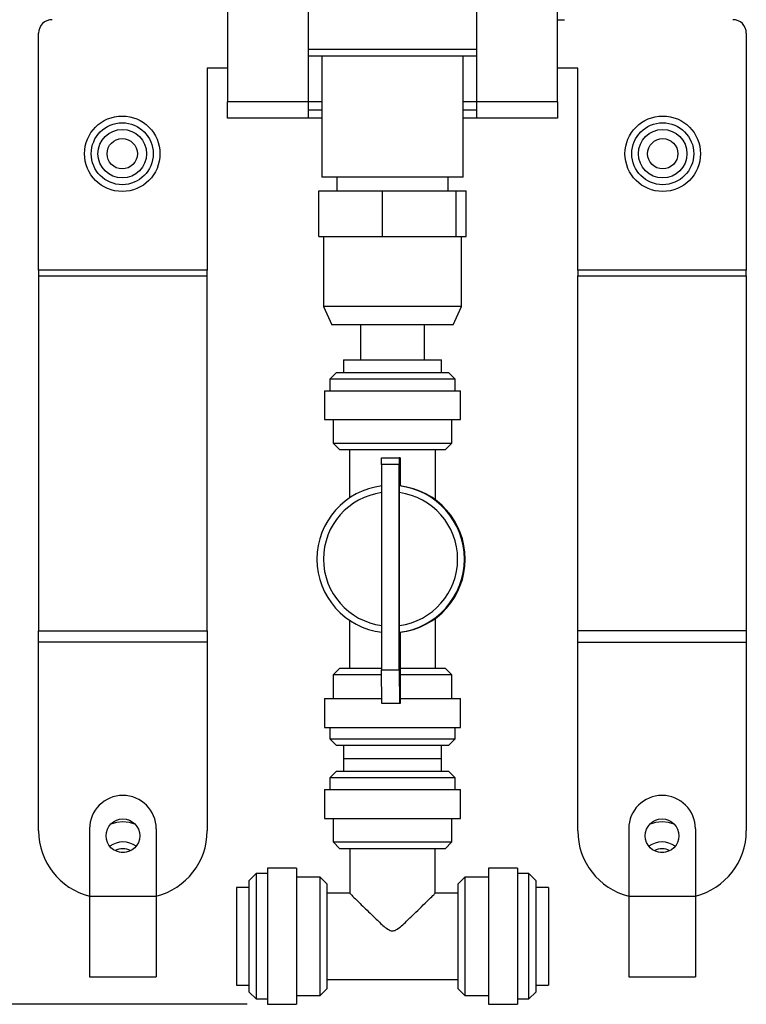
# Model space of a CAD drawing. Header units: millimetres. Extents: x 5 to 273, y 7 to 200.
# Tile 3 of 12: x 41 to 77, y 55 to 103. Entities that reach past the tile are written whole.
import ezdxf

# ---------------------------------------------------------------- set-up
doc = ezdxf.new("R2010")
doc.units = ezdxf.units.MM
doc.layers.add('FORMAT', color=7, linetype='Continuous')
doc.styles.add('SLDTEXTSTYLE0', font='TXT', dxfattribs={"width": 0.75})
doc.dimstyles.new('SLDDIMSTYLE1', dxfattribs={"dimtxt": 3.5, "dimasz": 3.302, "dimexe": 0, "dimexo": 0.0625, "dimgap": 0.875, "dimtad": 1, "dimdec": 1, "dimlfac": 3, "dimrnd": 1e-09, "dimzin": 12, "dimdsep": 46, "dimtxsty": 'SLDTEXTSTYLE0', "dimsah": 1, "dimcen": 0.09, "dimadec": 0, "dimazin": 3, "dimtfac": 1, "dimtofl": 0, "dimtmove": 0, "dimatfit": 3, "dimfxl": 0, "dimfrac": 2, "dimtolj": 1, "dimtzin": 12, "dimarcsym": 0})

# ---------------------------------------------------------------- blocks, each defined once
blk = doc.blocks.new('_D_1')
at = {"layer": 'FORMAT'}
for p, q in [((38.952, 143.371), (22.952, 143.371)), ((23.952, 143.371), (23.952, 54.516)), ((52.335, 54.516), (22.952, 54.516))]:
    blk.add_line(p, q, dxfattribs=at)
for points in [[(23.952, 143.371), (23.444, 140.069), (24.46, 140.069)], [(23.952, 54.516), (24.46, 57.818), (23.444, 57.818)]]:
    blk.add_solid(points, dxfattribs=at)
at = {"layer": 'FORMAT', "insert": (19.44, 100.004), "char_height": 3.5, "attachment_point": 1, "rotation": 90, "style": 'SLDTEXTSTYLE0'}
blk.add_mtext('266.6', dxfattribs=at)

msp = doc.modelspace()

# ---------------------------------------------------------------- linework, layer by layer
at = {"color": 7, "linetype": 'Continuous', "lineweight": 25}
for p, q in [((51.35155, 106.71019), (51.35155, 99.17686)), ((67.68488, 99.17686), (67.68488, 106.71019)), ((55.35155, 105.71019), (55.35155, 99.17686)), ((63.68488, 99.17686), (63.68488, 105.71019)), ((42.01822, 90.84353), (42.01822, 102.57686)), ((77.01822, 102.57686), (77.01822, 90.84353)), ((63.68488, 101.44353), (55.35155, 101.44353)), ((56.01822, 101.44353), (56.01822, 95.44353)), ((63.01822, 95.44353), (63.01822, 101.44353)), ((51.35155, 100.84353), (50.35155, 100.84353)), ((50.35155, 100.84353), (50.35155, 90.84353)), ((68.68488, 100.84353), (67.68488, 100.84353)), ((68.68488, 90.84353), (68.68488, 100.84353)), ((51.35155, 98.37686), (51.35155, 99.17686)), ((55.35155, 99.17686), (51.35155, 99.17686)), ((55.35155, 99.17686), (55.35155, 98.37686)), ((67.68488, 99.17686), (63.68488, 99.17686)), ((63.68488, 98.37686), (63.68488, 99.17686)), ((67.68488, 99.17686), (67.68488, 98.37686)), ((55.35155, 98.77686), (56.01822, 98.77686)), ((63.01822, 98.77686), (63.68488, 98.77686)), ((55.35155, 98.37686), (51.35155, 98.37686)), ((56.01822, 98.37686), (55.35155, 98.37686)), ((63.68488, 98.37686), (63.01822, 98.37686)), ((67.68488, 98.37686), (63.68488, 98.37686)), ((63.01822, 95.44353), (56.01822, 95.44353)), ((56.76822, 95.44353), (56.76822, 94.77686)), ((62.26822, 94.77686), (62.26822, 95.44353)), ((55.88079, 92.51019), (55.88079, 94.77686)), ((55.88079, 94.77686), (59.02255, 94.77686)), ((59.02255, 92.51019), (59.02255, 94.77686)), ((59.02255, 94.77686), (62.65998, 94.77686)), ((62.65998, 92.51019), (62.65998, 94.77686)), ((62.65998, 94.77686), (63.15564, 94.77686)), ((63.15564, 92.51019), (63.15564, 94.77686)), ((55.88079, 92.51019), (57.45167, 92.51019)), ((56.10155, 92.51019), (56.10155, 89.04353)), ((57.45167, 92.51019), (59.02255, 92.51019)), ((59.02255, 92.51019), (60.84127, 92.51019)), ((60.84127, 92.51019), (62.65998, 92.51019)), ((62.65998, 92.51019), (62.90781, 92.51019)), ((62.90781, 92.51019), (63.15564, 92.51019)), ((62.93488, 89.04353), (62.93488, 92.51019)), ((42.01822, 90.84353), (42.01822, 90.56068)), ((50.35155, 90.84353), (42.01822, 90.84353)), ((50.35155, 90.56068), (50.35155, 90.84353)), ((68.68488, 90.84353), (68.68488, 90.56068)), ((77.01822, 90.84353), (68.68488, 90.84353)), ((77.01822, 90.56068), (77.01822, 90.84353)), ((42.01822, 90.56068), (50.35155, 90.56068)), ((42.01822, 90.56068), (42.01822, 73.00017)), ((50.35155, 73.00017), (50.35155, 90.56068)), ((68.68488, 73.00017), (68.68488, 90.56068)), ((68.68488, 90.56068), (77.01822, 90.56068)), ((77.01822, 90.56068), (77.01822, 73.00017)), ((56.10155, 89.04353), (56.52123, 88.14353)), ((62.93488, 89.04353), (56.10155, 89.04353)), ((62.51521, 88.14353), (62.93488, 89.04353)), ((62.51521, 88.14353), (56.52123, 88.14353)), ((57.92988, 88.14353), (57.92988, 86.41586)), ((61.10655, 86.41586), (61.10655, 88.14353)), ((57.10155, 86.41586), (57.10155, 85.78252)), ((57.10177, 86.41586), (61.93488, 86.41586)), ((61.93488, 85.78252), (61.93488, 86.41586)), ((56.75155, 85.78252), (56.41822, 85.44919)), ((56.7518, 85.78252), (62.28488, 85.78252)), ((62.61822, 85.44919), (62.28488, 85.78252)), ((56.41822, 85.44919), (56.41822, 84.88252)), ((62.61822, 85.44919), (56.41822, 85.44919)), ((62.61822, 84.88252), (62.61822, 85.44919)), ((56.15155, 84.88252), (56.15155, 83.44919)), ((56.15155, 84.88252), (62.88488, 84.88252)), ((62.88488, 83.44919), (62.88488, 84.88252)), ((56.15155, 83.44919), (62.88488, 83.44919)), ((56.58488, 83.44919), (56.58488, 82.28252)), ((62.45155, 82.28252), (62.45155, 83.44919)), ((56.58488, 82.28252), (56.91822, 81.94919)), ((56.58488, 82.28252), (62.45155, 82.28252)), ((62.11822, 81.94919), (56.91845, 81.94919)), ((57.38488, 81.94919), (57.38488, 79.57341)), ((61.65155, 79.47085), (61.65155, 81.94919)), ((62.11822, 81.94919), (62.45155, 82.28252)), ((58.97729, 81.23252), (58.98174, 81.56586)), ((58.98174, 81.56586), (59.84833, 81.56586)), ((59.84833, 81.56586), (59.84388, 81.23252)), ((59.89725, 81.56586), (59.84833, 81.56586)), ((59.89725, 81.56586), (59.89725, 80.17338)), ((58.97729, 81.23252), (58.97729, 71.06586)), ((59.84388, 81.23252), (58.97729, 81.23252)), ((59.84388, 71.06586), (59.84388, 81.23252)), ((59.85723, 79.83743), (59.86167, 80.17338)), ((59.89725, 80.17338), (59.86167, 80.17338)), ((59.85723, 73.26095), (59.85723, 79.83743)), ((61.65155, 71.14919), (61.65155, 73.62753)), ((57.38488, 73.52497), (57.38488, 71.14919)), ((59.86167, 72.925), (59.85723, 73.26095)), ((42.01822, 72.43449), (42.01822, 73.00017)), ((42.01822, 73.00017), (50.35155, 73.00017)), ((50.35155, 73.00017), (50.35155, 72.43449)), ((59.86167, 72.925), (59.89725, 72.925)), ((59.89725, 72.925), (59.89725, 69.39919)), ((77.01822, 73.00017), (68.68488, 73.00017)), ((68.68488, 72.43449), (68.68488, 73.00017)), ((77.01822, 73.00017), (77.01822, 72.43449)), ((50.35155, 72.43449), (42.01822, 72.43449)), ((42.01822, 63.09919), (42.01822, 72.43449)), ((50.35155, 72.43449), (50.35155, 63.09919)), ((68.68488, 72.43449), (77.01822, 72.43449)), ((68.68488, 63.09919), (68.68488, 72.43449)), ((77.01822, 72.43449), (77.01822, 63.09919)), ((56.91822, 71.14919), (56.58488, 70.81586)), ((56.91822, 71.14919), (58.97729, 71.14919)), ((59.89725, 71.14919), (62.11799, 71.14919)), ((62.45155, 70.81586), (62.11822, 71.14919)), ((56.58488, 70.81586), (56.58488, 69.64919)), ((58.98063, 70.81586), (56.58488, 70.81586)), ((58.97729, 71.06586), (59.84388, 71.06586)), ((58.99953, 69.39919), (58.97729, 71.06586)), ((59.84388, 71.06586), (59.86612, 69.39919)), ((62.45129, 70.81586), (59.89725, 70.81586)), ((62.45155, 70.81586), (62.45129, 70.81586)), ((62.45155, 69.64919), (62.45155, 70.81586)), ((56.15155, 69.64919), (56.15155, 68.21586)), ((56.15155, 69.64919), (58.9962, 69.64919)), ((59.86612, 69.39919), (58.99953, 69.39919)), ((59.89725, 69.39919), (59.86612, 69.39919)), ((59.89725, 69.64919), (62.88488, 69.64919)), ((62.88488, 68.21586), (62.88488, 69.64919)), ((56.15155, 68.21586), (62.88488, 68.21586)), ((56.41822, 68.21586), (56.41822, 67.64919)), ((62.61822, 67.64919), (62.61822, 68.21586)), ((56.41822, 67.64919), (56.75155, 67.31586)), ((56.41822, 67.64919), (62.61794, 67.64919)), ((62.28464, 67.31586), (56.75155, 67.31586)), ((57.10155, 67.31586), (57.10155, 66.68252)), ((61.93488, 66.68252), (61.93488, 67.31586)), ((62.28488, 67.31586), (62.61822, 67.64919)), ((62.61794, 67.64919), (62.61822, 67.64919)), ((57.10155, 66.68252), (57.10155, 66.04919)), ((57.10155, 66.68252), (59.51822, 66.68252)), ((57.10177, 66.68252), (61.93488, 66.68252)), ((59.51822, 66.68252), (61.93488, 66.68252)), ((61.93488, 66.04919), (61.93488, 66.68252)), ((56.75155, 66.04919), (56.41822, 65.71586)), ((56.75155, 66.04919), (59.51822, 66.04919)), ((59.51822, 66.04919), (62.28488, 66.04919)), ((62.61822, 65.71586), (62.28488, 66.04919)), ((56.41822, 65.71586), (56.41822, 65.14919)), ((59.51822, 65.71586), (56.41822, 65.71586)), ((62.61822, 65.71586), (59.51822, 65.71586)), ((62.61822, 65.14919), (62.61822, 65.71586)), ((56.15155, 65.14919), (56.15155, 63.71586)), ((56.15155, 65.14919), (59.51822, 65.14919)), ((59.51822, 65.14919), (62.88488, 65.14919)), ((62.88488, 63.71586), (62.88488, 65.14919)), ((56.15155, 63.71586), (59.51822, 63.71586)), ((56.58488, 63.71586), (56.58488, 62.54919)), ((59.51822, 63.71586), (62.88488, 63.71586)), ((62.45155, 62.54919), (62.45155, 63.71586)), ((44.53488, 63.20455), (44.53488, 59.85455)), ((47.83488, 63.20455), (47.83488, 59.85455)), ((71.20155, 63.20455), (71.20155, 59.85455)), ((74.50155, 63.20455), (74.50155, 59.85455)), ((56.58488, 62.54919), (56.91822, 62.21586)), ((56.58488, 62.54919), (59.51822, 62.54919)), ((59.51822, 62.54919), (62.45155, 62.54919)), ((62.11822, 62.21586), (62.45155, 62.54919)), ((46.10155, 62.03252), (46.10155, 62.02539)), ((46.26822, 62.03252), (46.10155, 62.03252)), ((46.26822, 62.02539), (46.26822, 62.03252)), ((59.51822, 62.21586), (56.91822, 62.21586)), ((57.40155, 62.21586), (57.40155, 59.99838)), ((62.11822, 62.21586), (59.51822, 62.21586)), ((61.63488, 60.00189), (61.63488, 62.21586)), ((72.93488, 62.03252), (72.76822, 62.03252)), ((72.76822, 62.03252), (72.76822, 62.02539)), ((72.93488, 62.02539), (72.93488, 62.03252)), ((52.76822, 60.98252), (52.43488, 60.64919)), ((53.33488, 60.98252), (52.76822, 60.98252)), ((52.76822, 60.98252), (52.76822, 57.88252)), ((54.76822, 61.24919), (53.33488, 61.24919)), ((53.33488, 61.24919), (53.33488, 54.51586)), ((54.76822, 61.24919), (54.76822, 54.51586)), ((65.70155, 61.24919), (64.26822, 61.24919)), ((64.26822, 61.24919), (64.26822, 54.51586)), ((65.70155, 61.24919), (65.70155, 54.51586)), ((66.26822, 60.98252), (65.70155, 60.98252)), ((66.60155, 60.64919), (66.26822, 60.98252)), ((66.26822, 54.78252), (66.26822, 60.98252)), ((52.43488, 57.88252), (52.43488, 60.64919)), ((55.93488, 60.81586), (54.76822, 60.81586)), ((56.26822, 60.48252), (55.93488, 60.81586)), ((55.93488, 57.88252), (55.93488, 60.81586)), ((56.26822, 60.48252), (56.26822, 57.88252)), ((63.10155, 60.81586), (62.76822, 60.48252)), ((62.76822, 55.28252), (62.76822, 60.48252)), ((64.26822, 60.81586), (63.10155, 60.81586)), ((63.10155, 60.81586), (63.10155, 54.94919)), ((66.60155, 60.64919), (66.60155, 55.11586)), ((52.43488, 60.29919), (51.80155, 60.29919)), ((51.80155, 60.29919), (51.80155, 55.46586)), ((57.41916, 60.01586), (56.26822, 60.01586)), ((62.76822, 60.01586), (61.6208, 60.01586)), ((67.23488, 60.29919), (66.60155, 60.29919)), ((67.23488, 60.29919), (67.23488, 55.46586)), ((47.83488, 59.85455), (44.53488, 59.85455)), ((44.53488, 59.85455), (44.53488, 55.88252)), ((47.83488, 59.85455), (47.83488, 55.88252)), ((74.50155, 59.85455), (71.20155, 59.85455)), ((71.20155, 59.85455), (71.20155, 55.88252)), ((74.50155, 59.85455), (74.50155, 55.88252)), ((52.43488, 55.11586), (52.43488, 57.88252)), ((52.76822, 57.88252), (52.76822, 54.78252)), ((55.93488, 54.94919), (55.93488, 57.88252)), ((56.26822, 57.88252), (56.26822, 55.28252)), ((44.53488, 55.88252), (47.83488, 55.88252)), ((56.26822, 55.74919), (62.76822, 55.74919)), ((71.20155, 55.88252), (74.50155, 55.88252)), ((51.80155, 55.46586), (52.43488, 55.46586)), ((52.43488, 55.11586), (52.76822, 54.78252)), ((55.93488, 54.94919), (56.26822, 55.28252)), ((62.76822, 55.28252), (63.10155, 54.94919)), ((66.26822, 54.78252), (66.60155, 55.11586)), ((66.60155, 55.46586), (67.23488, 55.46586)), ((52.76822, 54.78252), (53.33488, 54.78252)), ((54.76822, 54.94919), (55.93488, 54.94919)), ((63.10155, 54.94919), (64.26822, 54.94919)), ((65.70155, 54.78252), (66.26822, 54.78252)), ((53.33488, 54.51586), (54.76822, 54.51586)), ((64.26822, 54.51586), (65.70155, 54.51586))]:
    msp.add_line(p, q, dxfattribs=at)
at = {"color": 8, "linetype": 'Continuous', "lineweight": 25}
for p, q in [((55.35155, 101.77686), (63.68488, 101.77686)), ((56.01822, 99.17686), (55.35155, 99.17686)), ((63.68488, 99.17686), (63.01822, 99.17686))]:
    msp.add_line(p, q, dxfattribs=at)
at = {"color": 7, "linetype": 'Continuous', "lineweight": 25, "flags": 128}
for points in [[(46.18488, 63.54919), (45.86299, 63.51749), (45.59015, 63.43828)], [(46.77962, 63.43828), (46.50678, 63.51749), (46.18488, 63.54919)], [(72.85155, 63.54919), (72.52965, 63.51749), (72.25682, 63.43828)], [(73.44628, 63.43828), (73.17345, 63.51749), (72.85155, 63.54919)]]:
    msp.add_lwpolyline(points, dxfattribs=at)
at = {"color": 7, "linetype": 'Continuous', "lineweight": 25}
for centre, radius in [((46.15155, 96.61019), 1.86667), ((72.88488, 96.61019), 1.86667), ((46.15155, 96.61019), 1.53333), ((72.88488, 96.61019), 1.53333), ((46.15155, 96.61019), 1.2), ((72.88488, 96.61019), 1.2), ((46.15155, 96.61019), 0.75), ((72.88488, 96.61019), 0.75), ((46.18488, 62.85455), 0.83333), ((72.85155, 62.85455), 0.83333)]:
    msp.add_circle(centre, radius, dxfattribs=at)
for centre, radius, start, end in [((42.68488, 102.57686), 0.66667, 90, 180), ((76.35155, 102.57686), 0.66667, 0, 90), ((59.42869, 76.54919), 3.65003, 96.822533, 263.177467), ((59.42807, 76.54919), 3.65003, 276.822533, 83.177467), ((59.46365, 76.54919), 3.65003, 276.822533, 83.177467), ((59.42421, 76.54919), 3.3167, 97.511378, 262.488622), ((59.42366, 76.54919), 3.3167, 277.511378, 82.488622), ((46.18488, 63.20455), 1.65, 90, 180), ((46.18488, 63.20455), 1.65, 0, 90), ((72.85155, 63.20455), 1.65, 90, 180), ((72.85155, 63.20455), 1.65, 0, 90), ((45.35155, 63.09919), 3.33333, 180, 255.818166), ((47.01822, 63.09919), 3.33333, 284.181834, 0), ((72.01822, 63.09919), 3.33333, 180, 255.818166), ((73.68488, 63.09919), 3.33333, 284.181834, 0), ((46.18488, 61.43252), 1.11667, 54.164085, 125.835915), ((72.85155, 61.43252), 1.11667, 54.164085, 125.835915)]:
    msp.add_arc(centre, radius, start, end, dxfattribs=at)
at = {"color": 8, "linetype": 'Continuous', "lineweight": 25}
for centre in [(46.18488, 61.43252), (72.85155, 61.43252)]:
    msp.add_arc(centre, 0.78333, 60.620956, 119.379044, dxfattribs=at)
at = {"color": 7, "linetype": 'Continuous', "lineweight": 25}
for points, knots in [([(67.68488, 103.24353), (67.71031, 103.24353), (67.84852, 103.24353), (67.97532, 103.24353), (68.00406, 103.24353), (68.01822, 103.24353)], [0, 0, 0, 0, 0.1026616, 0.5581472, 1, 1, 1, 1]), ([(57.41916, 59.99838), (57.41636, 60.00117), (57.40874, 60.00872), (57.55276, 59.86589), (57.80092, 59.62), (58.11044, 59.31518), (58.43482, 58.99612), (58.82442, 58.62704), (59.14871, 58.31323), (59.39582, 58.16922), (59.50677, 58.14216), (59.62796, 58.16167), (59.80769, 58.26489), (60.02724, 58.45419), (60.33678, 58.74065), (60.6844, 59.07798), (61.07628, 59.46267), (61.39896, 59.7819), (61.60763, 59.98881), (61.61679, 59.9979), (61.6208, 60.00188)], [0, 0, 0, 0, 0.03810639, 0.10341677, 0.19107288, 0.25034484, 0.31128501, 0.38868749, 0.46834766, 0.48580122, 0.49863083, 0.51153365, 0.53206707, 0.57773038, 0.62418728, 0.69886763, 0.77589548, 0.86716321, 0.94187542, 1, 1, 1, 1])]:
    msp.add_open_spline(points, degree=3, knots=knots, dxfattribs=at)

# ---------------------------------------------------------------- dimensions: what is measured, and where the dimension line sits
at = {"layer": 'FORMAT'}
dim = msp.add_linear_dim(base=(23.95155, 54.51586), p1=(39.95155, 143.37085), p2=(53.33488, 54.51586), angle=90, dimstyle='SLDDIMSTYLE1', dxfattribs=at)
dim.commit()
dim.dimension.update_dxf_attribs({"geometry": '_D_1', "text_midpoint": (23.95155, 105.8229), "dimtype": 160})

doc.saveas('drawing.dxf')
